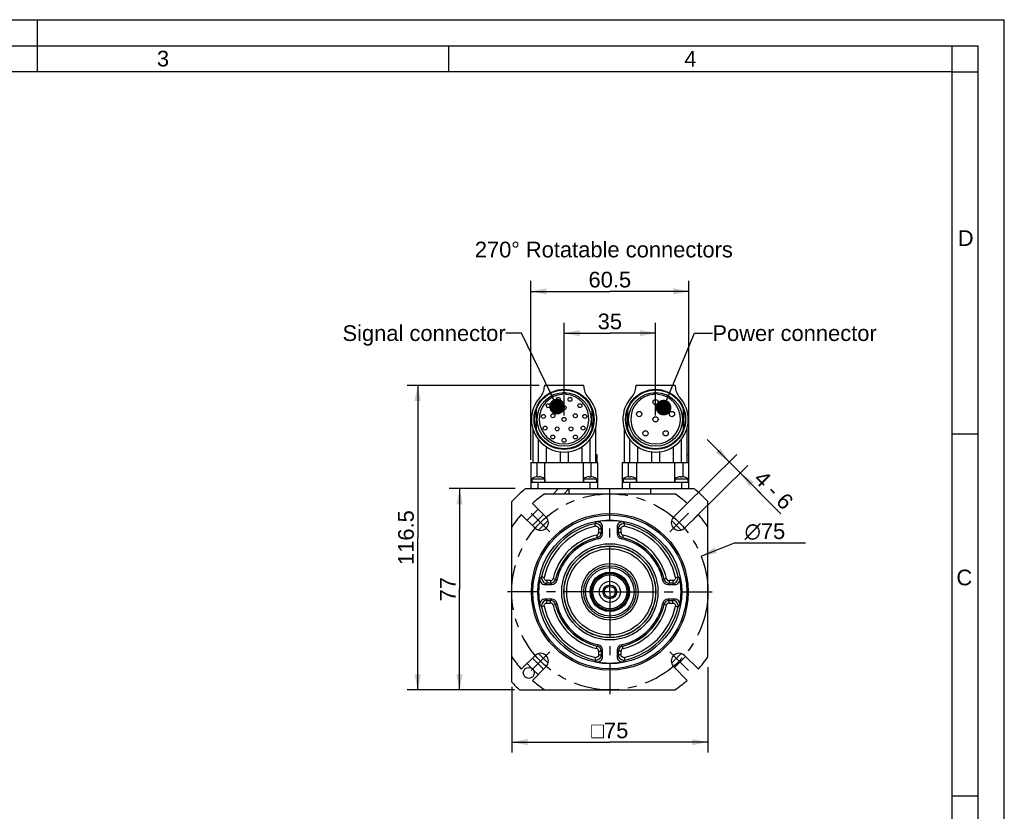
# Model space of a CAD drawing. Header units: millimetres. Extents: x 0 to 420, y 0 to 297.
# Tile 26 of 26: x 232 to 420, y 146 to 297. Entities that reach past the tile are written whole.
import ezdxf

# ---------------------------------------------------------------- set-up
doc = ezdxf.new("R2010")
doc.units = ezdxf.units.MM
doc.header["$LTSCALE"] = 23.1
doc.linetypes.add('CENTER', pattern=[0.6, 0.375, -0.075, 0.075, -0.075])
doc.layers.get('0').update_dxf_attribs({"linetype": 'CONTINUOUS'})
for name, color, linetype in [('AXIS', 7, 'CONTINUOUS'), ('COMPONENTS', 7, 'CONTINUOUS'), ('DETAIL', 7, 'CONTINUOUS'), ('DIMENSION', 7, 'CONTINUOUS')]:
    doc.layers.add(name, color=color, linetype=linetype)
doc.styles.get("Standard").update_dxf_attribs({"font": 'arial.ttf'})
doc.styles.add('TEXTSTYLE_2', font='arial.ttf')
doc.styles.add('TEXTSTYLE_4', font='gdt')
doc.dimstyles.new('DIMSTYLE_1', dxfattribs={"dimtxt": 3, "dimasz": 3, "dimexe": 0.18, "dimexo": 0.0625, "dimgap": 0.09, "dimtad": 1, "dimlfac": 2, "dimdsep": 46, "dimtxsty": 'STANDARD', "dimblk": '_FILLED', "dimblk1": '_FILLED', "dimblk2": '_FILLED', "dimcen": 0.09, "dimadec": 0, "dimazin": 0, "dimtp": 0.1, "dimtm": 0.1, "dimtfac": 1, "dimtofl": 0, "dimtmove": 0, "dimatfit": 3, "dimldrblk": '_FILLED', "dimfxl": 1, "dimtolj": 1, "dimarcsym": 0})
doc.dimstyles.new('DIMSTYLE_2', dxfattribs={"dimtxt": 3, "dimasz": 3, "dimexe": 0.18, "dimexo": 0.0625, "dimgap": 0.09, "dimtad": 1, "dimlfac": 2, "dimdsep": 46, "dimtxsty": 'STANDARD', "dimblk": '_FILLED', "dimblk1": '_FILLED', "dimblk2": '_FILLED', "dimcen": 0.09, "dimadec": 0, "dimazin": 0, "dimtp": 0.3, "dimtm": 0.3, "dimtfac": 1, "dimtofl": 0, "dimtmove": 0, "dimatfit": 3, "dimldrblk": '_FILLED', "dimfxl": 1, "dimtolj": 1, "dimarcsym": 0})
doc.dimstyles.new('DIMSTYLE_7', dxfattribs={"dimtxt": 3, "dimasz": 3, "dimexe": 0.18, "dimexo": 0.0625, "dimgap": 0.09, "dimtad": 1, "dimtih": 1, "dimtoh": 1, "dimlfac": 2, "dimdsep": 46, "dimtxsty": 'STANDARD', "dimblk": '_FILLED', "dimblk1": '_FILLED', "dimblk2": '_FILLED', "dimcen": 0.09, "dimadec": 0, "dimazin": 0, "dimtp": 0.3, "dimtm": 0.3, "dimtfac": 1, "dimtofl": 0, "dimtmove": 0, "dimatfit": 3, "dimldrblk": '_FILLED', "dimfxl": 1, "dimtolj": 1, "dimarcsym": 0})
doc.dimstyles.get("Standard").update_dxf_attribs({"dimtxt": 3, "dimasz": 3, "dimexe": 0.18, "dimexo": 0.0625, "dimgap": 0.09, "dimtad": 1, "dimdec": 3, "dimdsep": 46, "dimtxsty": 'STANDARD', "dimblk": '_FILLED', "dimblk1": '_FILLED', "dimblk2": '_FILLED', "dimcen": 0.09, "dimadec": 0, "dimazin": 0, "dimtol": 1, "dimtp": 0.001, "dimtm": 0.001, "dimtfac": 1, "dimtdec": 3, "dimtofl": 0, "dimtmove": 0, "dimatfit": 3, "dimldrblk": '_FILLED', "dimfxl": 1, "dimtolj": 1, "dimarcsym": 0})

# ---------------------------------------------------------------- blocks, each defined once
blk = doc.blocks.new('_FILLED')
at = {"color": 0, "linetype": 'BYBLOCK'}
blk.add_solid([(0, 0), (-1, 0.2), (-1, -0.2)], dxfattribs=at)
blk = doc.blocks.new('*D1')
at = {"layer": 'DIMENSION', "color": 2, "linetype": 'CONTINUOUS'}
for p, q in [((363.29, 173.09), (363.29, 156.77)), ((325.79, 169.32), (325.79, 156.77)), ((325.79, 158.77), (344.54, 158.77)), ((363.29, 158.77), (344.54, 158.77))]:
    blk.add_line(p, q, dxfattribs=at)
at = {"layer": 'DIMENSION', "color": 2, "linetype": 'CONTINUOUS', "xscale": 3, "yscale": 3, "zscale": 3, "rotation": 180}
blk.add_blockref('_FILLED', (325.79, 158.77), dxfattribs=at)
at = {"layer": 'DIMENSION', "color": 2, "linetype": 'CONTINUOUS', "xscale": 3, "yscale": 3, "zscale": 3}
blk.add_blockref('_FILLED', (363.29, 158.77), dxfattribs=at)
at = {"layer": 'DIMENSION', "color": 2, "linetype": 'CONTINUOUS', "insert": (344.54, 162.52), "char_height": 3, "width": 8.7867, "attachment_point": 2, "line_spacing_factor": 0.9, "style": 'TEXTSTYLE_4'}
blk.add_mtext('{\\Fgdt;o}\\Farial.ttf;75', dxfattribs=at)
blk = doc.blocks.new('*D2')
at = {"layer": 'DIMENSION', "color": 2, "linetype": 'CONTINUOUS'}
for p, q in [((326.41, 207.27), (313.79, 207.27)), ((315.79, 207.27), (315.79, 188.02)), ((315.79, 168.77), (315.79, 188.02)), ((326.29, 168.77), (313.79, 168.77))]:
    blk.add_line(p, q, dxfattribs=at)
at = {"layer": 'DIMENSION', "color": 2, "linetype": 'CONTINUOUS', "xscale": 3, "yscale": 3, "zscale": 3}
for p, rotation in [((315.79, 207.27), 90), ((315.79, 168.77), 270)]:
    blk.add_blockref('_FILLED', p, dxfattribs=dict(at, rotation=rotation))
at = {"layer": 'DIMENSION', "color": 2, "linetype": 'CONTINUOUS', "insert": (312.04, 188.02), "char_height": 3, "width": 4.6617, "attachment_point": 2, "rotation": 90, "line_spacing_factor": 0.9}
blk.add_mtext('77', dxfattribs=at)
blk = doc.blocks.new('*D3')
at = {"layer": 'DIMENSION', "color": 2, "linetype": 'CONTINUOUS'}
for p, q in [((330.99, 227.02), (305.79, 227.02)), ((307.79, 227.02), (307.79, 197.9)), ((307.79, 168.77), (307.79, 197.9)), ((325.26, 168.77), (305.79, 168.77))]:
    blk.add_line(p, q, dxfattribs=at)
at = {"layer": 'DIMENSION', "color": 2, "linetype": 'CONTINUOUS', "xscale": 3, "yscale": 3, "zscale": 3}
for p, rotation in [((307.79, 227.02), 90), ((307.79, 168.77), 270)]:
    blk.add_blockref('_FILLED', p, dxfattribs=dict(at, rotation=rotation))
at = {"layer": 'DIMENSION', "color": 2, "linetype": 'CONTINUOUS', "insert": (304.04, 197.9), "char_height": 3, "width": 10.4833, "attachment_point": 2, "rotation": 90, "line_spacing_factor": 0.9}
blk.add_mtext('116.5', dxfattribs=at)
blk = doc.blocks.new('*D6')
at = {"layer": 'DIMENSION', "color": 2, "linetype": 'CONTINUOUS'}
for p, q in [((329.42, 212.81), (329.42, 247.02)), ((359.67, 212.81), (359.67, 247.02)), ((329.42, 245.02), (344.54, 245.02)), ((359.67, 245.02), (344.54, 245.02))]:
    blk.add_line(p, q, dxfattribs=at)
at = {"layer": 'DIMENSION', "color": 2, "linetype": 'CONTINUOUS', "xscale": 3, "yscale": 3, "zscale": 3, "rotation": 180}
blk.add_blockref('_FILLED', (329.42, 245.02), dxfattribs=at)
at = {"layer": 'DIMENSION', "color": 2, "linetype": 'CONTINUOUS', "xscale": 3, "yscale": 3, "zscale": 3}
blk.add_blockref('_FILLED', (359.67, 245.02), dxfattribs=at)
at = {"layer": 'DIMENSION', "color": 2, "linetype": 'CONTINUOUS', "insert": (344.54, 248.77), "char_height": 3, "width": 8.1524, "attachment_point": 2, "line_spacing_factor": 0.9}
blk.add_mtext('60.5', dxfattribs=at)
blk = doc.blocks.new('*D7')
at = {"layer": 'DIMENSION', "color": 2, "linetype": 'CONTINUOUS'}
for p, q in [((335.79, 221.27), (335.79, 239.02)), ((353.29, 221.27), (353.29, 239.02)), ((335.79, 237.02), (344.54, 237.02)), ((353.29, 237.02), (344.54, 237.02))]:
    blk.add_line(p, q, dxfattribs=at)
at = {"layer": 'DIMENSION', "color": 2, "linetype": 'CONTINUOUS', "xscale": 3, "yscale": 3, "zscale": 3, "rotation": 180}
blk.add_blockref('_FILLED', (335.79, 237.02), dxfattribs=at)
at = {"layer": 'DIMENSION', "color": 2, "linetype": 'CONTINUOUS', "xscale": 3, "yscale": 3, "zscale": 3}
blk.add_blockref('_FILLED', (353.29, 237.02), dxfattribs=at)
at = {"layer": 'DIMENSION', "color": 2, "linetype": 'CONTINUOUS', "insert": (344.54, 240.77), "char_height": 3, "width": 4.6617, "attachment_point": 2, "line_spacing_factor": 0.9}
blk.add_mtext('35', dxfattribs=at)
blk = doc.blocks.new('*D13')
at = {"layer": 'DIMENSION', "color": 2, "linetype": 'CONTINUOUS'}
for p, q in [((362, 194.37), (368.41, 196.88)), ((368.41, 196.88), (368.41, 196.88)), ((368.41, 196.88), (381.98, 196.88))]:
    blk.add_line(p, q, dxfattribs=at)
at = {"layer": 'DIMENSION', "color": 2, "linetype": 'CONTINUOUS', "xscale": 3, "yscale": 3, "zscale": 3, "rotation": 201.4067313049}
blk.add_blockref('_FILLED', (362, 194.37), dxfattribs=at)
at = {"layer": 'DIMENSION', "color": 2, "linetype": 'CONTINUOUS', "insert": (370.32, 200.63), "char_height": 3, "width": 8.6617, "attachment_point": 1, "line_spacing_factor": 0.9, "style": 'TEXTSTYLE_4'}
blk.add_mtext('{\\Fgdt;n}\\Farial.ttf;75', dxfattribs=at)
blk = doc.blocks.new('*D14')
at = {"layer": 'DIMENSION', "color": 2, "linetype": 'CONTINUOUS'}
for p, q in [((367.39, 212.4), (363.16, 216.66)), ((363.16, 216.66), (368.44, 211.34)), ((358.47, 203.56), (368.81, 213.81)), ((360.62, 201.47), (370.92, 211.68)), ((377.24, 202.46), (368.44, 211.34)), ((369.5, 210.27), (377.24, 202.46))]:
    blk.add_line(p, q, dxfattribs=at)
at = {"layer": 'DIMENSION', "color": 2, "linetype": 'CONTINUOUS', "xscale": 3, "yscale": 3, "zscale": 3}
for p, rotation in [((367.39, 212.4), 314.7627936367), ((369.5, 210.27), 134.7627936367)]:
    blk.add_blockref('_FILLED', p, dxfattribs=dict(at, rotation=rotation))
at = {"layer": 'DIMENSION', "color": 2, "linetype": 'CONTINUOUS', "insert": (374.01, 211.05), "char_height": 3, "width": 8.3755, "attachment_point": 1, "rotation": 314.7628, "line_spacing_factor": 0.9}
blk.add_mtext('4 - 6', dxfattribs=at)

msp = doc.modelspace()

# ---------------------------------------------------------------- linework, layer by layer
at = {"color": 2, "linetype": 'CONTINUOUS'}
for p, q in [((0, 297), (420, 297)), ((235, 297), (235, 287)), ((420, 0), (420, 297)), ((20, 292), (415, 292)), ((313.75, 287), (313.75, 292)), ((415, 5), (415, 292)), ((410.00692, 286.94178), (410.00692, 291.94178)), ((409.97544, 287.00525), (414.97544, 287.00525)), ((410, 217.75), (415, 217.75)), ((410, 148.5), (415, 148.5))]:
    msp.add_line(p, q, dxfattribs=at)
at = {"color": 7, "linetype": 'CONTINUOUS'}
for p, q in [((410, 287), (25, 287)), ((410, 10), (410, 287))]:
    msp.add_line(p, q, dxfattribs=at)
at = {"layer": 'AXIS', "color": 2, "linetype": 'CENTER'}
for p, q in [((344.54006, 187.52262), (344.54006, 207.08711)), ((331.28181, 200.78087), (329.51404, 202.54864)), ((357.79831, 200.78087), (359.56608, 202.54864)), ((331.28181, 200.78087), (333.04957, 199.01311)), ((357.79831, 200.78087), (356.03054, 199.01311)), ((344.54006, 187.52262), (324.97557, 187.52262)), ((344.54006, 187.52262), (364.10455, 187.52262)), ((344.54006, 187.52262), (344.54006, 167.95813)), ((331.28181, 174.26437), (333.04957, 176.03214)), ((357.79831, 174.26437), (356.03054, 176.03214)), ((331.28181, 174.26437), (329.51404, 172.4966)), ((357.79831, 174.26437), (359.56608, 172.4966))]:
    msp.add_line(p, q, dxfattribs=at)
msp.add_circle((344.54006, 187.52262), 18.75, dxfattribs=at)
at = {"layer": 'COMPONENTS', "color": 7, "linetype": 'CONTINUOUS'}
for p, q in [((332.01715, 227.02262), (332.01715, 226.82264)), ((339.56296, 227.02262), (332.01715, 227.02262)), ((339.56296, 226.82264), (339.56296, 227.02262)), ((349.51715, 227.02262), (349.51715, 226.82264)), ((357.06296, 227.02262), (349.51715, 227.02262)), ((357.06296, 227.02262), (357.06296, 226.82264)), ((330.42756, 222.30197), (330.42756, 218.74327)), ((341.15256, 218.74327), (341.15256, 222.30197)), ((347.92756, 222.30197), (347.92756, 218.74327)), ((358.65256, 218.74327), (358.65256, 222.30197)), ((329.79006, 218.77105), (329.79006, 212.27262)), ((341.79006, 218.77105), (341.79006, 212.27262)), ((347.29006, 218.76581), (347.29006, 212.27262)), ((359.29006, 218.76581), (359.29006, 212.27262)), ((330.88154, 212.27262), (330.88154, 216.65365)), ((340.69858, 216.65365), (340.69858, 212.27262)), ((348.38154, 212.27262), (348.38154, 216.65365)), ((358.19858, 216.65365), (358.19858, 212.27262)), ((332.33948, 215.31148), (332.33948, 212.27262)), ((339.24063, 212.27262), (339.24063, 215.31148)), ((349.83948, 215.31148), (349.83948, 212.27262)), ((356.74063, 212.27262), (356.74063, 215.31148)), ((335.04006, 214.31719), (335.04006, 212.27262)), ((336.54006, 214.31719), (336.54006, 212.27262)), ((341.79006, 213.77262), (342.08331, 213.77262)), ((342.08334, 213.77262), (342.08334, 212.27262)), ((352.54006, 214.31729), (352.54006, 212.27262)), ((354.04006, 214.31719), (354.04006, 212.27262)), ((359.29006, 213.77262), (359.58323, 213.77262)), ((359.58334, 213.77262), (359.58334, 212.27262)), ((329.41506, 212.27262), (329.41506, 207.27262)), ((329.41506, 212.27262), (339.46601, 212.27262)), ((330.5816, 212.27262), (330.5816, 209.57218)), ((332.11411, 208.52262), (332.11411, 212.27262)), ((339.46601, 212.27262), (339.46601, 208.52262)), ((339.47832, 212.27262), (342.16505, 212.27262)), ((340.99851, 209.57218), (340.99851, 212.27262)), ((342.16506, 212.27262), (342.16506, 207.27262)), ((346.91506, 212.27262), (346.91506, 207.27262)), ((346.91506, 212.27262), (356.96601, 212.27262)), ((348.0816, 209.57218), (348.0816, 212.27262)), ((349.61411, 212.27262), (349.61411, 208.52262)), ((356.96601, 208.52262), (356.96601, 212.27262)), ((356.97817, 212.27262), (359.66505, 212.27262)), ((358.49851, 212.27262), (358.49851, 209.57218)), ((359.66506, 207.27262), (359.66506, 212.27262)), ((329.59006, 209.17262), (329.59006, 208.52262)), ((329.59006, 209.17262), (332.09006, 209.17262)), ((330.18675, 209.48257), (330.18399, 209.48849)), ((330.67673, 209.48257), (330.66525, 209.58099)), ((331.01487, 209.58099), (331.00338, 209.48257)), ((331.49613, 209.48849), (331.49336, 209.48257)), ((332.09006, 209.17262), (332.09006, 208.52262)), ((339.49006, 209.17262), (339.49006, 208.52262)), ((339.49006, 209.17262), (341.99006, 209.17262)), ((340.08675, 209.48257), (340.08399, 209.48849)), ((340.57673, 209.48257), (340.56525, 209.58099)), ((340.91487, 209.58099), (340.90338, 209.48257)), ((341.39613, 209.48849), (341.39336, 209.48257)), ((341.99006, 209.17262), (341.99006, 208.52262)), ((347.09006, 209.17262), (347.09006, 208.52262)), ((347.09006, 209.17262), (349.59006, 209.17262)), ((347.68675, 209.48257), (347.68399, 209.48849)), ((348.17673, 209.48257), (348.16525, 209.58099)), ((348.51487, 209.58099), (348.50338, 209.48257)), ((348.99613, 209.48849), (348.99336, 209.48257)), ((349.59006, 209.17262), (349.59006, 208.52262)), ((356.99006, 209.17262), (359.49006, 209.17262)), ((356.99006, 209.17262), (356.99006, 208.52262)), ((357.58675, 209.48257), (357.58399, 209.48849)), ((358.07673, 209.48257), (358.06525, 209.58099)), ((358.41487, 209.58099), (358.40338, 209.48257)), ((358.89613, 209.48849), (358.89336, 209.48257)), ((359.49006, 209.17262), (359.49006, 208.52262)), ((328.40973, 207.27262), (360.67039, 207.27262)), ((329.41506, 208.52262), (342.16506, 208.52262)), ((334.73299, 207.27262), (333.73299, 206.27262)), ((336.79006, 207.27076), (335.79192, 206.27262)), ((336.79006, 206.27262), (336.79006, 207.27262)), ((346.91506, 208.52262), (359.66506, 208.52262)), ((352.29006, 207.27262), (352.29006, 206.27262)), ((332.10271, 206.27262), (356.9774, 206.27262)), ((325.79006, 170.24004), (325.79006, 204.8052)), ((332.38404, 201.79826), (329.7253, 204.457)), ((359.35481, 204.457), (356.69607, 201.79826)), ((363.29006, 175.08528), (363.29006, 204.8052)), ((327.60568, 202.33738), (330.26442, 199.67864)), ((330.82134, 203.36097), (328.70171, 201.24134)), ((331.8508, 202.3315), (329.73118, 200.21188)), ((358.81569, 199.67864), (361.47443, 202.33738)), ((332.72926, 201.16767), (330.89501, 199.33342)), ((343.15882, 198.64888), (343.15882, 199.91928)), ((345.92129, 199.91928), (345.92129, 198.64888)), ((358.18511, 199.33342), (356.35085, 201.16767)), ((352.8527, 190.32364), (352.83085, 190.31738)), ((332.1434, 188.90386), (333.4138, 188.90386)), ((355.66632, 188.90386), (356.93672, 188.90386)), ((333.4138, 186.14139), (332.1434, 186.14139)), ((352.83085, 184.72787), (352.85275, 184.72159)), ((356.93672, 186.14139), (355.66632, 186.14139)), ((330.26442, 175.36661), (327.60568, 172.70787)), ((330.89501, 175.71183), (332.72926, 173.87757)), ((343.15882, 175.12596), (343.15882, 176.39636)), ((345.92129, 176.39636), (345.92129, 175.12596)), ((356.35085, 173.87757), (358.18511, 175.71183)), ((361.47443, 172.70787), (358.81569, 175.36661)), ((328.70171, 173.8039), (329.58622, 172.9194)), ((329.73118, 174.83337), (331.8508, 172.71374)), ((356.91528, 173.02778), (359.0349, 175.1474)), ((329.7253, 170.58825), (332.38404, 173.24699)), ((329.93684, 172.56878), (330.82134, 171.68428)), ((356.69607, 173.24699), (359.35481, 170.58825)), ((327.25748, 168.77262), (356.9774, 168.77262))]:
    msp.add_line(p, q, dxfattribs=at)
at = {"layer": 'COMPONENTS', "color": 9, "linetype": 'CONTINUOUS'}
for p, q in [((330.84006, 207.27262), (330.84006, 208.52262)), ((340.74006, 208.52262), (340.74006, 207.27262)), ((348.34006, 207.27262), (348.34006, 208.52262)), ((358.24006, 208.52262), (358.24006, 207.27262)), ((341.78978, 200.07935), (341.68321, 200.56591)), ((347.29034, 200.07935), (347.39691, 200.56591)), ((342.00944, 198.37714), (342.12254, 197.89205)), ((342.39445, 199.59278), (342.39445, 198.86223)), ((342.39445, 199.59278), (342.89255, 199.59278)), ((342.39445, 198.86223), (342.89255, 198.86223)), ((342.89255, 199.59278), (342.89255, 198.86223)), ((346.18757, 198.86205), (346.18757, 199.59278)), ((346.68567, 199.59278), (346.18757, 199.59278)), ((346.68567, 198.86223), (346.18757, 198.86223)), ((346.68567, 198.86223), (346.68567, 199.59278)), ((347.07067, 198.37714), (346.95758, 197.89205)), ((331.98333, 190.2729), (331.49677, 190.37947)), ((357.09678, 190.2729), (357.58335, 190.37947)), ((332.4699, 189.66823), (332.4699, 189.17013)), ((333.20045, 189.66823), (332.4699, 189.66823)), ((333.20063, 189.17013), (332.4699, 189.17013)), ((333.20045, 189.66823), (333.20045, 189.17013)), ((333.68554, 190.05324), (334.17063, 189.94014)), ((355.39458, 190.05324), (354.90949, 189.94014)), ((356.61022, 189.66823), (355.87967, 189.66823)), ((355.87967, 189.66823), (355.87967, 189.17013)), ((356.61022, 189.17013), (355.87967, 189.17013)), ((356.61022, 189.66823), (356.61022, 189.17013)), ((331.98333, 184.77235), (331.49677, 184.66577)), ((332.4699, 185.37701), (332.4699, 185.87511)), ((332.4699, 185.87511), (333.20045, 185.87511)), ((332.4699, 185.37701), (333.20045, 185.37701)), ((333.20045, 185.37701), (333.20045, 185.87511)), ((333.68554, 184.99201), (334.17063, 185.1051)), ((355.39458, 184.99201), (354.90949, 185.1051)), ((355.87948, 185.87511), (356.61022, 185.87511)), ((355.87967, 185.37701), (355.87967, 185.87511)), ((355.87967, 185.37701), (356.61022, 185.37701)), ((356.61022, 185.37701), (356.61022, 185.87511)), ((357.09678, 184.77235), (357.58335, 184.66577)), ((342.00944, 176.6681), (342.12254, 177.15319)), ((347.07067, 176.6681), (346.95758, 177.15319)), ((342.39445, 176.18301), (342.89255, 176.18301)), ((342.39445, 176.18301), (342.39445, 175.45246)), ((342.39445, 175.45246), (342.89255, 175.45246)), ((342.89255, 176.1832), (342.89255, 175.45246)), ((346.68567, 176.18301), (346.18757, 176.18301)), ((346.18757, 175.45246), (346.18757, 176.18301)), ((346.68567, 175.45246), (346.18757, 175.45246)), ((346.68567, 175.45246), (346.68567, 176.18301)), ((341.78978, 174.9659), (341.68321, 174.47933)), ((347.29034, 174.9659), (347.39691, 174.47933))]:
    msp.add_line(p, q, dxfattribs=at)
at = {"layer": 'COMPONENTS', "color": 7, "linetype": 'CONTINUOUS'}
for centre, radius in [((335.79006, 220.52262), 5.75), ((335.79006, 220.52262), 5.65), ((353.29006, 220.52262), 5.75), ((353.29006, 220.52262), 5.65), ((335.79006, 220.52262), 5.15), ((334.66313, 224.36059), 0.375), ((336.91699, 224.36059), 0.375), ((353.29006, 220.52262), 5.15), ((353.29006, 223.82035), 0.5), ((332.76706, 223.14207), 0.375), ((335.79006, 222.77262), 0.375), ((338.81306, 223.14207), 0.375), ((331.83077, 221.09188), 0.375), ((333.65018, 221.21791), 0.375), ((335.79006, 220.52262), 0.375), ((337.92994, 221.21791), 0.375), ((339.74934, 221.09188), 0.375), ((350.15374, 221.54167), 0.5), ((353.29006, 220.52262), 0.5), ((356.42638, 221.54167), 0.5), ((332.15153, 218.86096), 0.375), ((334.46754, 218.70233), 0.375), ((337.11257, 218.70233), 0.375), ((339.42859, 218.86096), 0.375), ((333.62749, 217.15761), 0.375), ((335.79006, 216.52262), 0.375), ((337.95262, 217.15761), 0.375), ((351.3517, 217.85471), 0.5), ((355.22841, 217.85471), 0.5), ((344.54006, 187.52262), 15), ((344.54006, 187.52262), 14.71132), ((344.54006, 187.52262), 13.75), ((344.54006, 187.52262), 9.20795), ((344.54006, 187.52262), 8.775), ((344.54006, 187.52262), 8.75), ((344.54006, 187.52262), 8.25), ((344.54006, 187.52262), 5.4), ((344.54006, 187.52262), 5), ((344.54006, 187.52262), 4.64355), ((344.54006, 187.52262), 3.75), ((344.54006, 187.52262), 3.63443), ((344.54006, 187.52262), 3.5), ((344.54006, 187.52262), 3.23624), ((344.54006, 187.52262), 2.025), ((344.54006, 187.52262), 1.325), ((344.54006, 187.52262), 1.05), ((329.04006, 172.02262), 1.05)]:
    msp.add_circle(centre, radius, dxfattribs=at)
for centre, radius, start, end in [((329.01715, 226.82264), 3, 317.0716401, 360), ((342.56296, 226.82264), 3, 180, 222.9283599), ((346.51715, 226.82264), 3, 317.0716401, 359.9999999), ((360.06296, 226.82264), 3, 180.0000001, 222.9283599), ((335.79006, 220.52262), 6.25, 137.0716401, 42.9283599), ((335.79006, 220.57035), 4.75, 94.2227499, 85.7772501), ((335.79006, 225.32035), 0.35, 357.888625, 182.111375), ((353.29006, 220.52262), 6.25, 137.0716401, 42.9283599), ((353.29006, 220.57035), 4.75, 94.2467464, 85.7488827), ((353.29006, 225.32035), 0.35, 357.8427345, 182.1502695), ((330.84006, 207.53853), 2.05737, 108.5957013, 127.4142083), ((330.83985, 207.51983), 2.06855, 94.8419253, 108.4047376), ((330.84006, 207.23069), 2.25779, 85.8516509, 94.1483491), ((330.84027, 207.51983), 2.06855, 71.5952624, 85.1580747), ((330.84006, 207.53853), 2.05737, 52.5857917, 71.4042987), ((340.74006, 207.53853), 2.05737, 108.5957013, 127.4142083), ((340.73985, 207.51983), 2.06855, 94.8419253, 108.4047376), ((340.74006, 207.23069), 2.25779, 85.8516509, 94.1483491), ((340.74027, 207.51983), 2.06855, 71.5952624, 85.1580747), ((340.74006, 207.53853), 2.05737, 52.5857917, 71.4042987), ((348.34006, 207.53853), 2.05737, 108.5957013, 127.4142083), ((348.33985, 207.51983), 2.06855, 94.8419253, 108.4047376), ((348.34006, 207.23069), 2.25779, 85.8516509, 94.1483491), ((348.34027, 207.51983), 2.06855, 71.5952624, 85.1580747), ((348.34006, 207.53853), 2.05737, 52.5857917, 71.4042987), ((358.24006, 207.53853), 2.05737, 108.5957013, 127.4142083), ((358.23985, 207.51983), 2.06855, 94.8419253, 108.4047376), ((358.24006, 207.23069), 2.25779, 85.8516509, 94.1483491), ((358.24027, 207.51983), 2.06855, 71.5952624, 85.1580747), ((358.24006, 207.53853), 2.05737, 52.5857917, 71.4042987), ((344.54006, 187.52262), 25.5, 129.2393892, 137.3320745), ((344.54006, 187.52262), 25.5, 42.6679255, 50.7606108), ((344.54006, 187.52262), 22.5, 123.5573098, 131.1805101), ((344.54006, 187.52262), 22.5, 48.8194899, 56.4426902), ((344.54006, 187.52262), 22.5, 138.8194899, 146.4426902), ((331.28181, 200.78087), 1.5, 227.2924428, 42.7075572), ((357.79831, 200.78087), 1.5, 137.2924428, 312.7075572), ((344.54006, 187.52262), 22.5, 33.5573098, 41.1805101), ((344.54006, 187.52262), 13.61877, 79.1436485, 100.8563515), ((342.16359, 198.64811), 0.99523, 282.0168239, 0.0445718), ((346.91653, 198.64811), 0.99523, 179.9554276, 257.9831762), ((344.54006, 187.52262), 10.38123, 102.0614166, 167.9385836), ((344.54006, 187.52262), 10.38123, 12.0614166, 77.9385835), ((344.54006, 187.52262), 13.61877, 169.1436485, 190.8563515), ((333.41457, 189.89909), 0.99523, 269.9554274, 347.9831753), ((355.66555, 189.89909), 0.99523, 192.0168239, 270.0445718), ((344.54006, 187.52262), 13.61877, 349.1436485, 10.8563515), ((333.41457, 185.14615), 0.99523, 12.0168303, 90.044573), ((344.54006, 187.52262), 10.38123, 192.0614158, 257.9385835), ((344.54006, 187.52262), 10.38123, 282.0614158, 347.9385837), ((355.66555, 185.14615), 0.99523, 89.9554272, 167.9831741), ((342.16359, 176.39713), 0.99523, 359.9554276, 77.9831764), ((346.91653, 176.39713), 0.99523, 102.0168299, 180.044573), ((331.28181, 174.26437), 1.5, 317.2924428, 132.7075572), ((357.79831, 174.26437), 1.5, 47.2924428, 222.7075572), ((344.54006, 187.52262), 22.5, 213.5573098, 221.1805101), ((344.54006, 187.52262), 13.61877, 259.1436485, 280.8563515), ((344.54006, 187.52262), 22.5, 318.8194899, 326.4426902), ((344.54006, 187.52262), 25.5, 222.6679255, 227.3320745), ((344.54006, 187.52262), 22.5, 228.8194899, 236.4426902), ((344.54006, 187.52262), 22.5, 303.5573098, 311.1805101)]:
    msp.add_arc(centre, radius, start, end, dxfattribs=at)
at = {"layer": 'COMPONENTS', "color": 9, "linetype": 'CONTINUOUS'}
for centre, radius, start, end in [((344.54006, 187.52262), 13.35249, 102.3542999, 167.6457001), ((344.54006, 187.52262), 12.85439, 102.3542999, 167.6457001), ((368.26008, 177.48354), 35.20121, 138.3061317, 139.0252451), ((341.89258, 199.5881), 0.99997, 0.2681297, 102.0861081), ((368.00127, 179.38693), 32.22925, 140.4261664, 141.1751645), ((321.07885, 179.38693), 32.22925, 38.8248354, 39.5738335), ((347.18753, 199.5881), 0.99997, 77.9138573, 179.7318426), ((320.82004, 177.48354), 35.20121, 40.9747548, 41.6938682), ((344.54006, 187.52262), 12.85439, 12.3542999, 77.6457001), ((344.54006, 187.52262), 13.35249, 12.3542999, 77.6457001), ((344.54006, 187.52262), 11.14561, 103.1234688, 166.8765312), ((344.54006, 187.52262), 10.64751, 103.1234688, 166.8765312), ((341.89678, 198.86189), 0.49767, 283.0841747, 0.0392941), ((341.89248, 198.86531), 1.00007, 283.2996912, 359.8237775), ((321.60144, 174.2048), 31.34009, 48.493213, 49.0964711), ((320.00639, 170.02508), 36.81518, 51.0322463, 51.5632688), ((369.05436, 170.02461), 36.80337, 128.4128394, 128.9438549), ((347.18764, 198.86531), 1.00007, 180.1866206, 256.7003185), ((347.18333, 198.86188), 0.49766, 179.9600751, 256.916456), ((367.47876, 174.2047), 31.34022, 130.9035305, 131.5067859), ((344.54006, 187.52262), 10.64751, 13.1234688, 76.8765312), ((344.54006, 187.52262), 11.14561, 13.1234688, 76.8765312), ((354.57914, 163.8026), 35.20121, 130.9747548, 131.6938682), ((332.47458, 190.17009), 0.99997, 167.9138512, 269.7318487), ((356.60554, 190.1701), 0.99997, 270.2681297, 12.0861081), ((334.50098, 163.8026), 35.20121, 48.3061317, 49.0252451), ((352.67575, 164.06141), 32.22925, 128.8248354, 129.5738335), ((333.2008, 190.16589), 0.49766, 269.9600751, 346.9164561), ((333.19737, 190.1702), 1.00007, 270.1866205, 346.7003185), ((362.0373, 212.03631), 36.80239, 218.4128321, 218.9438617), ((357.85773, 210.46111), 31.3399, 220.9035272, 221.5067889), ((331.22225, 210.46123), 31.34007, 318.4932129, 319.0964712), ((355.88274, 190.1702), 1.00007, 193.2996912, 269.8237775), ((355.87932, 190.1659), 0.49767, 193.0841747, 270.0392941), ((327.04255, 212.05626), 36.81513, 321.032246, 321.5632691), ((336.40436, 164.06141), 32.22925, 50.4261664, 51.1751645), ((354.57914, 211.24264), 35.20122, 228.3061317, 229.025245), ((332.47458, 184.87515), 0.99997, 90.2681223, 192.0861155), ((344.54006, 187.52262), 13.35249, 192.3542999, 257.6457001), ((344.54006, 187.52262), 12.85439, 192.3542999, 257.6457001), ((352.67575, 210.98383), 32.22925, 230.4261664, 231.1751644), ((362.03812, 162.98853), 36.81585, 141.0322496, 141.5632624), ((333.19737, 184.87504), 1.00007, 13.2996912, 89.8237775), ((333.20079, 184.87935), 0.49767, 13.0841753, 90.0392941), ((344.54006, 187.52262), 11.14561, 193.1234688, 256.8765312), ((357.85804, 164.58387), 31.3403, 138.4932147, 139.0964687), ((344.54006, 187.52262), 10.64751, 193.1234688, 256.8765312), ((344.54006, 187.52262), 10.64751, 283.1234688, 346.8765312), ((344.54006, 187.52262), 11.14561, 283.1234688, 346.8765312), ((344.54006, 187.52262), 12.85439, 282.3542999, 347.6457001), ((344.54006, 187.52262), 13.35249, 282.3542999, 347.6457001), ((331.22243, 164.58418), 31.33983, 40.9035265, 41.5067895), ((355.88274, 184.87504), 1.00007, 90.1866205, 166.7003185), ((355.87932, 184.87935), 0.49766, 89.9600751, 166.916456), ((327.04297, 163.00905), 36.80219, 38.4128308, 38.9438633), ((336.40436, 210.98383), 32.22925, 308.8248354, 309.5738335), ((356.60554, 184.87515), 0.99997, 347.9138573, 89.7318426), ((334.50098, 211.24264), 35.20121, 310.9747548, 311.6938682), ((321.60148, 200.8404), 31.34003, 310.9035285, 311.5067876), ((341.89248, 176.17994), 1.00007, 0.1866205, 76.7003185), ((347.18764, 176.17994), 1.00007, 103.2996912, 179.8237776), ((367.47844, 200.84018), 31.33974, 228.4932097, 229.0964744), ((341.89259, 175.45714), 0.99997, 257.9138512, 359.7318487), ((341.89679, 176.18336), 0.49766, 359.9600751, 76.9164561), ((320.02612, 205.02018), 36.80279, 308.4128349, 308.9438588), ((368.00127, 195.65832), 32.22925, 218.8248355, 219.5738335), ((369.0731, 205.01938), 36.81417, 231.0322382, 231.5632752), ((321.07885, 195.65832), 32.22925, 320.4261664, 321.1751645), ((347.18753, 175.45714), 0.99997, 180.2681223, 282.0861155), ((347.18333, 176.18336), 0.49767, 103.084175, 180.0392941), ((368.26008, 197.5617), 35.20122, 220.9747548, 221.6938682), ((320.82004, 197.5617), 35.20121, 318.3061317, 319.0252451)]:
    msp.add_arc(centre, radius, start, end, dxfattribs=at)
at = {"layer": 'COMPONENTS', "color": 2, "linetype": 'CONTINUOUS'}
msp.add_arc((344.54006, 187.52262), 1.25, 255, 195, dxfattribs=at)
at = {"layer": 'COMPONENTS', "color": 9, "linetype": 'CONTINUOUS'}
for points, knots in [([(341.78978, 200.07935), (341.86167, 200.0951), (342.01461, 200.09448), (342.21961, 199.9945), (342.36111, 199.81565), (342.39449, 199.66638), (342.39445, 199.59278)], [0, 0, 0, 0, 0.250031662, 0.499998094, 0.749962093, 1, 1, 1, 1]), ([(346.68567, 199.59278), (346.68566, 199.66638), (346.71899, 199.81565), (346.86051, 199.9945), (347.0655, 200.09447), (347.21845, 200.09513), (347.29034, 200.07935)], [0, 0, 0, 0, 0.250031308, 0.499997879, 0.749961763, 1, 1, 1, 1]), ([(332.4699, 189.66823), (332.3963, 189.66822), (332.24703, 189.70155), (332.06818, 189.84307), (331.96821, 190.04806), (331.96755, 190.20101), (331.98333, 190.2729)], [0, 0, 0, 0, 0.250031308, 0.499997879, 0.749961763, 1, 1, 1, 1]), ([(357.09678, 190.2729), (357.11254, 190.20101), (357.11192, 190.04807), (357.01194, 189.84307), (356.83309, 189.70157), (356.68382, 189.66819), (356.61022, 189.66823)], [0, 0, 0, 0, 0.250031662, 0.499998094, 0.749962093, 1, 1, 1, 1]), ([(331.98333, 184.77235), (331.96758, 184.84423), (331.9682, 184.99718), (332.06818, 185.20217), (332.24703, 185.34368), (332.3963, 185.37705), (332.4699, 185.37701)], [0, 0, 0, 0, 0.250031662, 0.499998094, 0.749962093, 1, 1, 1, 1]), ([(356.61022, 185.37701), (356.68382, 185.37702), (356.83308, 185.34369), (357.01194, 185.20217), (357.1119, 184.99718), (357.11257, 184.84423), (357.09678, 184.77235)], [0, 0, 0, 0, 0.250031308, 0.499997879, 0.749961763, 1, 1, 1, 1]), ([(342.39445, 175.45246), (342.39446, 175.37886), (342.36113, 175.2296), (342.21961, 175.05074), (342.01462, 174.95078), (341.86167, 174.95011), (341.78978, 174.9659)], [0, 0, 0, 0, 0.250031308, 0.499997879, 0.749961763, 1, 1, 1, 1]), ([(347.29034, 174.9659), (347.21845, 174.95014), (347.0655, 174.95076), (346.86051, 175.05074), (346.719, 175.22959), (346.68563, 175.37886), (346.68567, 175.45246)], [0, 0, 0, 0, 0.250031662, 0.499998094, 0.749962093, 1, 1, 1, 1])]:
    msp.add_open_spline(points, degree=3, knots=knots, dxfattribs=at)
at = {"layer": 'COMPONENTS', "color": 7, "linetype": 'CONTINUOUS'}
for points, knots in [([(343.15882, 199.91928), (343.15882, 200.06434), (343.09417, 200.35846), (342.81887, 200.71333), (342.4185, 200.91686), (342.11747, 200.92497), (341.975, 200.89765)], [0, 0, 0, 0, 0.250019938, 0.499996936, 0.749974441, 1, 1, 1, 1]), ([(347.10512, 200.89765), (346.96265, 200.92497), (346.66161, 200.91686), (346.26125, 200.71333), (345.98595, 200.35846), (345.92129, 200.06434), (345.92129, 199.91928)], [0, 0, 0, 0, 0.250024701, 0.500002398, 0.749979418, 1, 1, 1, 1]), ([(331.16503, 190.08768), (331.13771, 189.94521), (331.14582, 189.64418), (331.34935, 189.24381), (331.70422, 188.96851), (331.99834, 188.90386), (332.1434, 188.90386)], [0, 0, 0, 0, 0.250024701, 0.500002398, 0.749979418, 1, 1, 1, 1]), ([(356.93672, 188.90386), (357.08178, 188.90386), (357.3759, 188.96851), (357.73076, 189.24381), (357.9343, 189.64418), (357.9424, 189.94521), (357.91508, 190.08768)], [0, 0, 0, 0, 0.250019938, 0.499996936, 0.749974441, 1, 1, 1, 1]), ([(332.1434, 186.14139), (331.99834, 186.14139), (331.70422, 186.07673), (331.34935, 185.80144), (331.14582, 185.40107), (331.13771, 185.10003), (331.16503, 184.95756)], [0, 0, 0, 0, 0.250019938, 0.499996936, 0.749974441, 1, 1, 1, 1]), ([(357.91508, 184.95756), (357.9424, 185.10003), (357.9343, 185.40107), (357.73076, 185.80143), (357.3759, 186.07673), (357.08178, 186.14139), (356.93672, 186.14139)], [0, 0, 0, 0, 0.250024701, 0.500002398, 0.749979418, 1, 1, 1, 1]), ([(341.975, 174.1476), (342.11747, 174.12028), (342.4185, 174.12838), (342.81887, 174.33192), (343.09417, 174.68678), (343.15882, 174.9809), (343.15882, 175.12596)], [0, 0, 0, 0, 0.250024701, 0.500002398, 0.749979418, 1, 1, 1, 1]), ([(345.92129, 175.12596), (345.92129, 174.9809), (345.98595, 174.68678), (346.26124, 174.33192), (346.66161, 174.12838), (346.96265, 174.12028), (347.10512, 174.1476)], [0, 0, 0, 0, 0.250019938, 0.499996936, 0.749974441, 1, 1, 1, 1])]:
    msp.add_open_spline(points, degree=3, knots=knots, dxfattribs=at)

# ---------------------------------------------------------------- texts
at = {"color": 2, "linetype": 'CONTINUOUS', "char_height": 3, "attachment_point": 1, "line_spacing_factor": 0.9, "style": 'TEXTSTYLE_2'}
for s, insert, width in [('3', (257.90505, 291.06037), 2.330855), ('4', (358.78169, 291.00448), 2.330855), ('D', (411.10333, 256.7095), 3.0223048), ('C', (410.82943, 191.77353), 3.0223048)]:
    msp.add_mtext(s, dxfattribs=dict(at, insert=insert, width=width))
at = {"layer": 'DETAIL', "color": 2, "linetype": 'CONTINUOUS', "char_height": 3, "line_spacing_factor": 0.9}
for s, insert, width, attachment_point in [('270\\Fgdt;{\\Fgdt;~}\\Farial.ttf; Rotatable connectors', (318.71114, 254.52262), 49.732342, 1), ('Signal connector', (324.61425, 238.52262), 31.2379182, 3), ('Power connector', (364.15422, 238.52262), 31.472119, 1)]:
    msp.add_mtext(s, dxfattribs=dict(at, insert=insert, width=width, attachment_point=attachment_point))

# ---------------------------------------------------------------- dimensions: what is measured, and where the dimension line sits
at = {"layer": 'DIMENSION', "color": 2, "linetype": 'CONTINUOUS'}
for base, p1, p2, picture, middle in [((359.66506, 245.02262), (329.41506, 212.81307), (359.66506, 212.81246), '*D6', (340.46385, 247.27262)), ((353.29006, 237.02262), (335.79006, 221.26924), (353.29006, 221.26924), '*D7', (342.2092, 239.27262))]:
    dim = msp.add_linear_dim(base=base, p1=p1, p2=p2, dimstyle='DIMSTYLE_2', dxfattribs=at)
    dim.commit()
    dim.dimension.update_dxf_attribs({"geometry": picture, "text_midpoint": middle, "dimtype": 160})
for base, p1, p2, angle, picture, middle in [((307.79006, 227.02262), (325.25748, 168.77262), (330.98714, 227.02262), 90, '*D3', (307.8887, 193.21162)), ((315.79006, 168.77262), (326.40973, 207.27262), (326.28506, 168.77262), 270, '*D2', (314.58445, 185.93885))]:
    dim = msp.add_linear_dim(base=base, p1=p1, p2=p2, angle=angle, dimstyle='DIMSTYLE_2', dxfattribs=at)
    dim.commit()
    dim.dimension.update_dxf_attribs({"geometry": picture, "text_midpoint": middle, "dimtype": 160})
for base, p1, p2, angle, text, dimstyle, picture, middle in [((369.498, 210.27149), (358.46687, 203.55652), (360.61911, 201.46582), 314.7627936, '4 - <>', 'DIMSTYLE_1', '*D14', (375.89325, 207.0183)), ((325.79006, 158.77262), (363.29006, 173.08528), (325.79006, 169.31774), 180, '{\\Fgdt;o}<>', 'DIMSTYLE_2', '*D1', (342.34338, 161.02262))]:
    dim = msp.add_linear_dim(base=base, p1=p1, p2=p2, angle=angle, text=text, dimstyle=dimstyle, dxfattribs=at)
    dim.commit()
    dim.dimension.update_dxf_attribs({"geometry": picture, "text_midpoint": middle, "dimtype": 160})
dim = msp.add_diameter_dim_2p(p1=(361.99655, 194.36611), p2=(327.08357, 180.67913), dimstyle='DIMSTYLE_7', dxfattribs=at)
dim.commit()
dim.dimension.update_dxf_attribs({"geometry": '*D13', "text_midpoint": (374.65212, 199.12858), "dimtype": 163})

# ---------------------------------------------------------------- leaders
at = {"layer": 'DETAIL', "color": 2, "linetype": 'CONTINUOUS'}
for points in [[(334.4442, 222.96457), (327.65899, 237.02262), (324.61425, 237.02262)], [(354.82776, 222.77707), (360.74437, 237.02262), (364.15422, 237.02262)]]:
    msp.add_leader(points, dimstyle='STANDARD', override={"dimtad": 0, "dimldrblk": 'DOT'}, dxfattribs=at)

doc.saveas('drawing.dxf')
